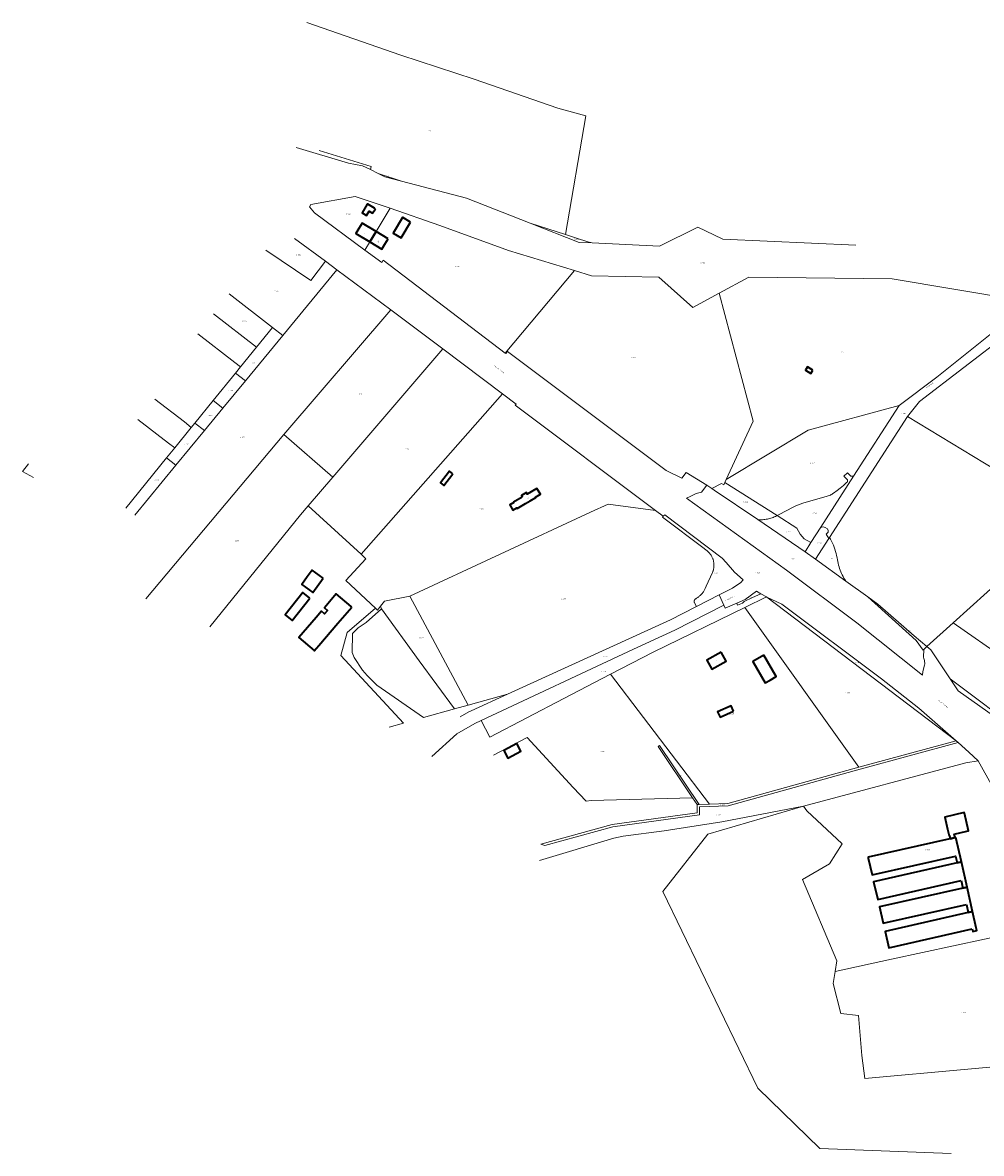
# Model space of a CAD drawing. Header units: metres. Extents: x 180383 to 183221, y 416441 to 418296.
# Tile 1 of 17: x 180383 to 181182, y 417354 to 418296. Entities that reach past the tile are written whole.
import ezdxf
from ezdxf.enums import TextEntityAlignment as Align
from ezdxf.lldxf.tags import DXFTag

# ---------------------------------------------------------------- set-up
doc = ezdxf.new("R2010")
doc.units = ezdxf.units.M
for name, color, linetype, lineweight in [('B-WE-KG-GRENS_PERCEEL-G', 150, 'KG-PERCEEL-SO', 18), ('B-WE-KG-GRENS_PERCEEL-S', 150, 'Continuous', 25), ('B-WE-OG-BEBOUWING-G', 7, 'Continuous', 35), ('B-WE-OG-BEBOUWING_HUISNUMMER-T18', 10, 'Continuous', 18), ('B-WE-OG-BEBOUWING_STRAATNAAM-T18', 10, 'Continuous', 18)]:
    doc.layers.add(name, color=color, linetype=linetype, lineweight=lineweight)
doc.styles.add('NLCS-ISO', font='NLCS-ISO.ttf')
doc.styles.add('NLCS-ISO-M500-T18', font='NLCS-ISO.ttf', dxfattribs={"height": 0.9})
tags = doc.linetypes.add('KG-PERCEEL-SO', pattern='A,5.5,-2,["P",Standard,S=1.8,R=0,X=-0.5,Y=-0.9],-2,5.5,-2,[5,NLCS.SHX,S=0.75,R=0,X=0,Y=0],-2', length=19).pattern_tags.tags
tags[6] = DXFTag(74, 10)

# ---------------------------------------------------------------- blocks, each defined once
blk = doc.blocks.new('SKG-PERCEELNUMMER-SO')
at = {"style": 'NLCS-ISO', "oblique": 10, "flags": 1}
for tag, p in [('GEMEENTECODE', (0, 2.6)), ('PERCEELGROOTTE', (0, -2.4))]:
    blk.add_attdef(tag, text='', height=1.8, dxfattribs=at).set_placement(p, align=Align.MIDDLE_CENTER)
at = {"style": 'NLCS-ISO', "oblique": 10}
blk.add_attdef('SECTIE', text='', height=1.8, dxfattribs=at).set_placement((-0.5, 0), align=Align.MIDDLE_RIGHT)
blk.add_attdef('PERCEELNUMMER', text='', height=1.8, dxfattribs=at).set_placement((0.5, 0), align=Align.MIDDLE_LEFT)

msp = doc.modelspace()

# ---------------------------------------------------------------- linework, layer by layer
at = {"layer": 'B-WE-KG-GRENS_PERCEEL-G', "flags": 128}
for points in [[(180619.576, 418296.391), (180697.938, 418269.375), (180759.109, 418249.125), (180828.922, 418225.188), (180852.151, 418218.642)], [(180852.151, 418218.642), (180835.207, 418119.72)], [(180672.739, 418173.844), (180666.093, 418177.156), (180654.515, 418179.125), (180610.703, 418192.343)], [(180673.22, 418176.607), (180629.977, 418189.757)], [(180672.739, 418173.844), (180673.22, 418176.607)], [(180679.164, 418170.642), (180672.739, 418173.844)], [(180698.678, 418164.274), (180684.593, 418167.937), (180679.164, 418170.642)], [(180698.678, 418164.274), (180679.164, 418170.642)], [(180805.89, 418129.287), (180752.843, 418150.187), (180698.678, 418164.274)], [(180659.939, 418151.604), (180623.075, 418144.861), (180621.862, 418142.827), (180626.01, 418137.789)], [(180659.939, 418151.604), (180689.022, 418141.786)], [(180668.112, 418106.708), (180626.01, 418137.789)], [(180668.112, 418106.708), (180677.348, 418122.202), (180689.022, 418141.786)], [(180689.022, 418141.786), (180730.456, 418127.198), (180787.793, 418106.347), (180842.871, 418089.721)], [(180857.519, 418112.72), (180846.593, 418113.25), (180805.89, 418129.287)], [(180835.207, 418119.72), (180805.89, 418129.287)], [(180844.518, 418116.681), (180835.207, 418119.72)], [(180952.014, 418122.844), (180945.687, 418125.906), (180913.562, 418110), (180857.519, 418112.72)], [(181077.401, 418110.983), (180966.484, 418115.843), (180952.014, 418122.844)], [(180635.18, 418097.552), (180609.36, 418116.543)], [(180853.909, 418113.761), (180844.518, 418116.681)], [(180857.519, 418112.72), (180853.909, 418113.761)], [(180635.18, 418097.552), (180623.013, 418081.591), (180585.613, 418106.677)], [(180784.937, 418021.01), (180683.417, 418098.335), (180682.116, 418096.369), (180668.112, 418106.708)], [(180644.764, 418090.4), (180599.618, 418035.648)], [(180644.764, 418090.4), (180635.18, 418097.552)], [(180689.588, 418056.945), (180644.764, 418090.4)], [(180842.871, 418089.721), (180784.937, 418021.01)], [(180842.871, 418089.721), (180856.944, 418085.473), (180913.056, 418084.166), (180941.343, 418058.909), (180963.326, 418070.816)], [(180963.326, 418070.816), (180988.07, 418084.218)], [(180988.07, 418084.218), (181107.726, 418082.878), (181210.336, 418065.67), (181191.355, 418040.026), (181192.228, 418038.745)], [(180591.051, 418042.286), (180554.881, 418070.31)], [(180963.326, 418070.816), (180991.667, 417964.122), (180969.223, 417915.489)], [(181120.367, 417967.991), (181130.536, 417980.575), (181241.286, 418065.598)], [(180541.943, 418053.769), (180577.803, 418025.985)], [(180689.588, 418056.945), (180600.451, 417953.051)], [(180733.024, 418024.527), (180689.588, 418056.945)], [(180577.803, 418025.985), (180591.051, 418042.286)], [(180599.618, 418035.648), (180591.051, 418042.286)], [(180528.822, 418036.99), (180559.512, 418013.211)], [(180568.44, 417997.819), (180599.618, 418035.648)], [(181113.478, 417977.327), (181144.815, 418000.766), (181192.228, 418038.745)], [(180564.366, 418009.45), (180577.803, 418025.985)], [(180641.243, 417917.515), (180733.024, 418024.527)], [(180782.786, 417986.954), (180733.024, 418024.527)], [(180952.996, 417910.744), (180935.793, 417921.425), (180932.336, 417916.721), (180919.204, 417923.04), (180786.836, 418022.319), (180785.531, 418020.558), (180784.937, 418021.01)], [(180541.607, 417981.445), (180560.139, 418004.249)], [(180559.512, 418013.211), (180564.366, 418009.45)], [(180560.139, 418004.249), (180564.366, 418009.45)], [(180568.44, 417997.819), (180560.139, 418004.249)], [(180549.741, 417975.132), (180568.44, 417997.819)], [(180782.786, 417986.954), (180664.954, 417853.326)], [(180910.317, 417889.856), (180793.378, 417977.604), (180794.099, 417978.413), (180782.786, 417986.954)], [(180492.905, 417982.628), (180517.564, 417963.523)], [(180526.186, 417962.47), (180541.607, 417981.445)], [(180549.741, 417975.132), (180541.607, 417981.445)], [(180969.223, 417915.489), (181037.52, 417956.664), (181113.478, 417977.327)], [(181113.478, 417977.327), (181075.435, 417918.275)], [(180534.272, 417956.364), (180549.741, 417975.132)], [(181055.465, 417867.37), (181120.367, 417967.991)], [(181193.891, 417923.517), (181120.367, 417967.991)], [(180478.711, 417965.695), (180504.412, 417945.972)], [(180509.565, 417942.018), (180523.38, 417959.017)], [(180517.564, 417963.523), (180523.38, 417959.017)], [(180523.38, 417959.017), (180526.186, 417962.47)], [(180526.186, 417962.47), (180534.272, 417956.364)], [(180600.451, 417953.051), (180485.32, 417816.251)], [(180510.535, 417927.564), (180534.272, 417956.364)], [(180600.451, 417953.051), (180641.243, 417917.515)], [(180502.732, 417933.61), (180509.565, 417942.018)], [(180504.412, 417945.972), (180509.565, 417942.018)], [(180382.731, 417922.153), (180387.585, 417928.578)], [(180468.666, 417891.692), (180502.732, 417933.61)], [(180510.535, 417927.564), (180502.732, 417933.61)], [(180382.731, 417922.153), (180391.894, 417917.352)], [(180476.174, 417885.874), (180510.535, 417927.564)], [(181075.435, 417918.275), (181073.107, 417918.267), (181070.264, 417921.092), (181067.445, 417918.254), (181070.288, 417915.429), (181070.288, 417913.663), (181069.607, 417913.024), (181067.03, 417910.708), (181064.377, 417908.48), (181061.651, 417906.342), (181058.854, 417904.297), (181058.2, 417903.851), (181057.532, 417903.428), (181056.851, 417903.026), (181056.156, 417902.647), (181055.29, 417902.279), (181054.413, 417901.935), (181053.527, 417901.618), (181052.631, 417901.326), (181034.059, 417896.095), (181032.214, 417895.488), (181030.391, 417894.817), (181028.592, 417894.083), (181026.821, 417893.286), (181025.078, 417892.427), (181013.319, 417886.377), (181011.68, 417885.534)], [(180620.841, 417893.727), (180641.243, 417917.515)], [(180948.658, 417904.911), (180952.996, 417910.744)], [(180957.37, 417908.029), (180952.996, 417910.744)], [(180968.104, 417913.064), (180967.246, 417911.206), (180965.283, 417912.165), (180957.37, 417908.029)], [(180969.223, 417915.489), (180968.104, 417913.064)], [(180968.104, 417913.064), (181011.68, 417885.534)], [(181075.435, 417918.275), (181048.189, 417875.983)], [(180936.246, 417900.13), (180939.253, 417901.361)], [(180939.253, 417901.361), (180944.293, 417903.978)], [(180944.293, 417903.978), (180945.357, 417904.327), (180946.442, 417904.6), (180947.545, 417904.795), (180948.658, 417904.911)], [(180995.554, 417882.157), (180959.293, 417906.835), (180957.37, 417908.029)], [(180620.841, 417893.727), (180614.451, 417886.272), (180538.681, 417792.892)], [(180664.954, 417853.326), (180620.841, 417893.727)], [(180705.413, 417818.262), (180856.24, 417888.281), (180870.75, 417895.009), (180910.317, 417889.856)], [(181019.446, 417840.079), (180936.246, 417900.13)], [(180916.716, 417885.055), (180910.317, 417889.856)], [(180916.716, 417885.055), (180916.113, 417884.257), (180950.921, 417857.956), (180952.57, 417856.713), (180953.003, 417856.396), (180953.426, 417856.064), (180953.836, 417855.718), (180954.234, 417855.357), (180954.619, 417854.983), (180954.991, 417854.595), (180955.349, 417854.195), (180955.693, 417853.783), (180956.023, 417853.359), (180956.337, 417852.923), (180956.636, 417852.477), (180956.92, 417852.021), (180957.187, 417851.555), (180957.438, 417851.081), (180957.672, 417850.597), (180957.889, 417850.106), (180958.089, 417849.608), (180958.272, 417849.102), (180958.436, 417848.591), (180958.583, 417848.075), (180958.712, 417847.553), (180958.822, 417847.028), (180958.914, 417846.499), (180958.988, 417845.967), (180959.043, 417845.432), (180959.079, 417844.897), (180959.096, 417844.36), (180959.095, 417843.823), (180959.075, 417843.286), (180959.037, 417842.75), (180958.979, 417842.216), (180958.904, 417841.685), (180958.809, 417841.156), (180958.697, 417840.631), (180958.566, 417840.11), (180958.417, 417839.594), (180958.25, 417839.084), (180958.065, 417838.579), (180957.863, 417838.082), (180952.663, 417826.578), (180951.863, 417824.809), (180951.573, 417824.218), (180951.263, 417823.637), (180950.933, 417823.067), (180950.584, 417822.509), (180950.216, 417821.962)], [(180963.412, 417819.35), (180974.613, 417824.929), (180981.386, 417829.721), (180983.43, 417831.962), (180976.235, 417838.263), (180969.12, 417846.454), (180965.883, 417849.994), (180918.12, 417886.126), (180916.716, 417885.055)], [(181011.68, 417885.534), (181011.177, 417885.275), (181010.272, 417884.829), (181009.352, 417884.415), (181008.419, 417884.033), (181007.473, 417883.684), (181006.515, 417883.368), (181005.546, 417883.085), (181004.569, 417882.836), (181003.583, 417882.622), (181002.591, 417882.442), (181001.593, 417882.296), (181000.591, 417882.185), (180999.585, 417882.11), (180998.577, 417882.069), (180997.568, 417882.063), (180996.56, 417882.092), (180995.554, 417882.157)], [(181035.089, 417855.25), (180995.554, 417882.157)], [(181011.68, 417885.534), (181028.081, 417875.172), (181030.888, 417870.164), (181034.326, 417866.123), (181039.938, 417863.176)], [(181048.189, 417875.983), (181039.938, 417863.176)], [(181054.851, 417866.419), (181052.601, 417870.129), (181054.19, 417871.754), (181054.409, 417873.093), (181053.826, 417874.39), (181051.909, 417875.693), (181050.197, 417876.275), (181048.535, 417875.864), (181048.272, 417875.696), (181048.189, 417875.983)], [(181039.938, 417863.176), (181035.089, 417855.25)], [(181043.674, 417849.091), (181054.851, 417866.419)], [(181054.851, 417866.419), (181055.465, 417867.37)], [(181068.981, 417830.937), (181068.178, 417832.176), (181067.417, 417833.441), (181066.698, 417834.731), (181066.023, 417836.044), (181065.392, 417837.38), (181064.806, 417838.735), (181064.266, 417840.109), (181063.771, 417841.501), (181063.324, 417842.908), (181062.923, 417844.329), (181062.57, 417845.763), (181062.266, 417847.208), (181062.009, 417848.662), (181061.696, 417850.446), (181061.324, 417852.219), (181060.895, 417853.979), (181060.409, 417855.724), (181059.867, 417857.452), (181059.269, 417859.162), (181058.616, 417860.851), (181057.908, 417862.519), (181057.146, 417864.162), (181056.331, 417865.78), (181055.465, 417867.37)], [(180676.958, 417808.392), (180652.183, 417831.495), (180668.736, 417849.517), (180664.954, 417853.326)], [(181043.674, 417849.091), (181035.089, 417855.25)], [(181068.981, 417830.937), (181043.674, 417849.091)], [(181078.076, 417796.182), (181019.446, 417840.079)], [(181158.357, 417796.004), (181201.047, 417834.459)], [(181087.388, 417817.732), (181068.981, 417830.937)], [(180705.413, 417818.262), (180684.3, 417814.1), (180681.141, 417810.041)], [(180705.413, 417818.262), (180754.169, 417727.541)], [(180950.216, 417821.962), (180949.83, 417821.429), (180949.426, 417820.909), (180949.005, 417820.403), (180948.567, 417819.911), (180948.112, 417819.434), (180947.641, 417818.974), (180947.156, 417818.529), (180946.655, 417818.101), (180946.14, 417817.69), (180945.612, 417817.298), (180945.07, 417816.923), (180944.516, 417816.566), (180943.951, 417816.229), (180943.792, 417816.13), (180943.64, 417816.021), (180943.496, 417815.901), (180943.361, 417815.772), (180943.235, 417815.634), (180943.119, 417815.487), (180943.013, 417815.332), (180942.919, 417815.171), (180942.836, 417815.003), (180942.764, 417814.83), (180942.705, 417814.653), (180942.658, 417814.472), (180942.624, 417814.288), (180942.602, 417814.102), (180942.594, 417813.915), (180942.599, 417813.728), (180942.616, 417813.542), (180942.646, 417813.357), (180942.689, 417813.175), (180942.745, 417812.997), (180942.813, 417812.822), (180944.431, 417809.645)], [(180944.431, 417809.645), (180963.412, 417819.35)], [(180963.412, 417819.35), (180967.272, 417810.944)], [(180978.059, 417812.569), (180985.196, 417815.647), (180994.671, 417822.573), (180998.233, 417820.439)], [(180978.059, 417812.569), (180978.745, 417810.987), (180982.909, 417812.565), (180984.193, 417813.9), (180991.213, 417817.17), (180998.233, 417820.439)], [(180984.774, 417808.955), (181002.766, 417817.724)], [(180998.233, 417820.439), (181002.766, 417817.724)], [(181002.766, 417817.724), (181003.143, 417817.498)], [(181160.873, 417697.738), (181003.143, 417817.498)], [(181003.143, 417817.498), (181015.72, 417811.697), (181098.866, 417749.459), (181129.752, 417724.959), (181160.873, 417697.738)], [(181087.388, 417817.732), (181127.754, 417781.345), (181133.384, 417773.395), (181134.009, 417773.98)], [(181136.466, 417776.431), (181125.963, 417785.299), (181095.736, 417811.743), (181087.388, 417817.732)], [(180676.958, 417808.392), (180653.213, 417788.167), (180648.123, 417768.839), (180700.19, 417712.437), (180688.297, 417709.109)], [(180681.825, 417807.682), (180669.186, 417796.516), (180662.423, 417791.975), (180657.709, 417787.351), (180657.534, 417771.471), (180659.027, 417767.2), (180666.076, 417756.763), (180669.962, 417752.185), (180675.34, 417746.875), (180677.991, 417744.151), (180716.995, 417717.139), (180742.779, 417724.354)], [(180681.141, 417810.041), (180678.639, 417806.825), (180676.958, 417808.392)], [(180681.141, 417810.041), (180682.01, 417807.846)], [(180682.01, 417807.846), (180681.825, 417807.682)], [(180681.825, 417807.682), (180713.39, 417764.531)], [(180787.007, 417736.73), (180922.857, 417798.63), (180944.052, 417809.451), (180944.431, 417809.645)], [(180967.272, 417810.944), (180926.374, 417790.138), (180892.003, 417774.142)], [(180908.269, 417771.67), (180984.774, 417808.955)], [(180967.272, 417810.944), (180968.432, 417808.418), (180978.059, 417812.569)], [(181079.911, 417675.879), (180984.774, 417808.955)], [(181158.357, 417796.004), (181201.65, 417765.999), (181230.498, 417814.282)], [(181133.029, 417752.41), (181078.076, 417796.182)], [(181136.466, 417776.431), (181158.357, 417796.004)], [(180765.072, 417714.603), (180892.003, 417774.142)], [(180872.956, 417753.252), (180908.269, 417771.67)], [(181134.009, 417773.98), (181133.815, 417767.418)], [(181134.009, 417773.98), (181136.549, 417776.361)], [(181136.549, 417776.361), (181136.466, 417776.431)], [(181155.955, 417749.494), (181139.922, 417773.513), (181136.549, 417776.361)], [(180713.39, 417764.531), (180742.779, 417724.354)], [(181134.643, 417760.878), (181133.122, 417755.45)], [(181133.815, 417767.418), (181134.139, 417766.523), (181134.397, 417765.606), (181134.586, 417764.673), (181134.705, 417763.728), (181134.755, 417762.778), (181134.734, 417761.826), (181134.643, 417760.878)], [(180772.124, 417700.779), (180834.034, 417732.953), (180872.956, 417753.252)], [(180872.956, 417753.252), (180955.253, 417644.994)], [(181133.122, 417755.45), (181133.029, 417752.41)], [(181155.955, 417749.494), (181217.279, 417703.224), (181225.018, 417697.48)], [(181225.018, 417697.48), (181212.196, 417704.344), (181162.572, 417739.581), (181155.955, 417749.494)], [(180787.007, 417736.73), (180754.169, 417727.541)], [(180756.662, 417722.903), (180787.007, 417736.73)], [(180742.779, 417724.354), (180754.169, 417727.541)], [(180747.497, 417717.903), (180754.637, 417721.966), (180756.662, 417722.903)], [(180723.955, 417684.599), (180744.815, 417703.644), (180759.707, 417712.118), (180765.072, 417714.603)], [(180772.124, 417700.779), (180765.072, 417714.603)], [(180841.732, 417658.99), (180803.445, 417700.557), (180775.266, 417685.816)], [(180941.277, 417650.184), (180912.483, 417693.035), (180913.765, 417693.907), (180946.833, 417644.689)], [(181160.873, 417697.738), (181079.911, 417675.879)], [(181081.055, 417674.28), (181162.544, 417696.276)], [(181160.873, 417697.738), (181162.544, 417696.276)], [(181162.544, 417696.276), (181171.567, 417688.384), (181179.371, 417681.039)], [(180814.849, 417611.661), (180817.961, 417610.548), (180874.652, 417626.193), (180946.98, 417636.122), (180946.928, 417642.791), (180970.85, 417643.657), (181081.055, 417674.28)], [(180955.253, 417644.994), (180970.557, 417645.548), (181079.911, 417675.879)], [(181033.611, 417643.332), (181169.168, 417679.373), (181179.371, 417681.039)], [(181179.371, 417681.039), (181191.465, 417659.068), (181199.297, 417645.159), (181200.067, 417643.639)], [(180941.277, 417650.184), (180856.792, 417648.079), (180852.436, 417647.369), (180841.732, 417658.99)], [(180945.014, 417644.623), (180941.277, 417650.184)], [(180813.644, 417598.059), (180875.739, 417616.535), (180883.348, 417618.229), (180917.643, 417622.743), (180965.602, 417630.248), (181033.611, 417643.332)], [(180814.849, 417611.661), (180874.268, 417628.058), (180945.067, 417637.777), (180945.014, 417644.623)], [(181156.915, 417353.943), (181047.37, 417358.066), (180995.706, 417408.234), (180916.556, 417572.117), (180954.053, 417619.904), (181033.611, 417643.332)], [(180945.014, 417644.623), (180946.833, 417644.689)], [(180946.833, 417644.689), (180955.253, 417644.994)], [(181033.611, 417643.332), (181036.477, 417639.365), (181065.919, 417612.07), (181055.467, 417595.283), (181032.944, 417582.25), (181061.524, 417514.559), (181060.013, 417505.594)], [(181246.737, 417545.905), (181246.675, 417545.892), (181223.234, 417540.822), (181210.578, 417538.078), (181107.036, 417515.739)], [(181107.036, 417515.739), (181060.013, 417505.594)], [(181060.013, 417505.594), (181058.331, 417495.611), (181064.88, 417470.472), (181079.479, 417468.935), (181082.261, 417435.46), (181084.876, 417416.409), (181256.639, 417431.96)]]:
    msp.add_lwpolyline(points, dxfattribs=at)
at = {"layer": 'B-WE-OG-BEBOUWING-G', "flags": 128}
for points in [[(180676.784, 418141.281), (180676.041, 418141.717), (180670.435, 418145.005), (180670.106, 418145.198), (180665.746, 418137.764), (180669.516, 418135.553), (180671.641, 418139.176), (180674.55, 418137.47)], [(180677.348, 418122.202), (180665.766, 418129.158), (180663.152, 418124.812), (180660.57, 418120.52), (180672.187, 418113.544)], [(180706.11, 418130.04), (180706.099, 418130.046), (180699.576, 418133.899), (180699.325, 418134.047), (180691.614, 418120.995), (180698.399, 418116.988)], [(180687.412, 418116.158), (180677.348, 418122.202), (180672.187, 418113.544), (180682.23, 418107.512), (180684.802, 418111.802)], [(181041.574, 418006.773), (181037.151, 418009.403), (181035.509, 418006.642), (181039.932, 418004.012)], [(180741.366, 417920.245), (180738.586, 417922.44), (180731.049, 417912.896), (180733.829, 417910.701)], [(180799.236, 417900.97), (180791.925, 417896.674), (180792.113, 417896.354), (180788.858, 417894.412), (180791.44, 417890.084), (180794.666, 417892.01), (180795.001, 417891.439), (180801.848, 417895.462), (180805.962, 417897.879), (180810.5, 417900.546), (180810.291, 417900.902), (180814.353, 417903.289), (180811.486, 417908.168), (180803.445, 417903.443), (180802.734, 417904.666), (180798.538, 417902.227)], [(180633.347, 417833.237), (180624.146, 417839.97), (180620.076, 417834.409), (180615.506, 417828.164), (180624.707, 417821.431)], [(180622.153, 417816.729), (180616.307, 417821.389), (180601.501, 417802.814), (180607.347, 417798.154)], [(180657.05, 417809.255), (180656.606, 417809.635), (180644.21, 417820.256), (180634.323, 417808.717), (180636.975, 417806.445), (180634.529, 417803.59), (180631.877, 417805.862), (180627.4, 417800.636), (180613.07, 417783.911), (180625.857, 417772.955), (180625.91, 417772.91), (180629.546, 417777.154), (180645.513, 417795.79)], [(180964.99, 417771.63), (180953, 417764.95), (180957.176, 417757.433), (180969.162, 417764.092)], [(181000.576, 417769.058), (180991.561, 417763.847), (181001.8, 417746.133), (181005.792, 417748.441), (181010.815, 417751.344)], [(180975.313, 417722.401), (180973.312, 417726.868), (180962.126, 417721.856), (180964.127, 417717.389)], [(180794.616, 417695.531), (180783.762, 417689.617), (180787.16, 417683.384), (180798.012, 417689.298)], [(181167.876, 417637.501), (181167.769, 417637.958), (181151.559, 417634.172), (181153.888, 417624.199), (181155.169, 417618.715), (181155.341, 417618.755), (181155.935, 417616.209), (181160.095, 417617.154), (181159.426, 417620.019), (181169.781, 417622.438), (181171.311, 417622.795)], [(181160.718, 417617.295), (181160.095, 417617.154), (181155.935, 417616.209), (181155.701, 417616.156), (181087.591, 417600.696), (181087.738, 417600.047), (181090.928, 417585.995), (181160.428, 417601.771), (181161.708, 417596.129), (181165.335, 417596.952)], [(181165.078, 417581.26), (181166.469, 417575.126), (181170.102, 417575.951), (181170.1, 417575.958), (181165.335, 417596.952), (181161.708, 417596.129), (181092.208, 417580.354), (181095.583, 417565.486)], [(181169.566, 417561.464), (181171.114, 417554.637), (181174.714, 417555.447), (181170.102, 417575.951), (181166.469, 417575.126), (181096.976, 417559.352), (181100.1, 417545.715)], [(181174.435, 417541.044), (181174.982, 417538.835), (181178.313, 417539.661), (181177.782, 417541.804), (181174.714, 417555.447), (181171.114, 417554.637), (181101.666, 417538.882), (181104.792, 417525.236)]]:
    msp.add_lwpolyline(points, close=True, dxfattribs=at)

# ---------------------------------------------------------------- block references
at = {"layer": 'B-WE-KG-GRENS_PERCEEL-S', "xscale": 0.5, "yscale": 0.5, "zscale": 0.5}
for p, values in [((180720.301, 418206.191), {'PERCEELNUMMER': '1756', 'SECTIE': 'C'}), ((180685.046, 418168.335), {'PERCEELNUMMER': '1644', 'SECTIE': 'C'}), ((180653.135, 418136.855), {'PERCEELNUMMER': '1292', 'SECTIE': 'C'}), ((180843.071, 418115.785), {'PERCEELNUMMER': '1643', 'SECTIE': 'C'}), ((180611.78, 418102.718), {'PERCEELNUMMER': '1232', 'SECTIE': 'C'}), ((180744.018, 418093.217), {'PERCEELNUMMER': '1293', 'SECTIE': 'C'}), ((180948.819, 418096.043), {'PERCEELNUMMER': '1198', 'SECTIE': 'C'}), ((180593.063, 418072.559), {'PERCEELNUMMER': '1388', 'SECTIE': 'C'}), ((180566.475, 418047.569), {'PERCEELNUMMER': '1813', 'SECTIE': 'C'}), ((180891.369, 418017.19), {'PERCEELNUMMER': '590', 'SECTIE': 'C'}), ((181065.897, 418022.029), {'PERCEELNUMMER': '477', 'SECTIE': 'C'}), ((180573.569, 418012.878), {'PERCEELNUMMER': '1804', 'SECTIE': 'C'}), ((180555.012, 417989.698), {'PERCEELNUMMER': '2092', 'SECTIE': 'C'}), ((180664.056, 417986.619), {'PERCEELNUMMER': '581', 'SECTIE': 'C'}), ((180537.969, 417968.882), {'PERCEELNUMMER': '2155', 'SECTIE': 'C'}), ((181116.31, 417970.574), {'PERCEELNUMMER': '2148', 'SECTIE': 'C'}), ((180565.14, 417950.969), {'PERCEELNUMMER': '1391', 'SECTIE': 'C'}), ((180518.484, 417945.062), {'PERCEELNUMMER': '2154', 'SECTIE': 'C'}), ((180702.281, 417941.188), {'PERCEELNUMMER': '1187', 'SECTIE': 'C'}), ((181040.291, 417929.102), {'PERCEELNUMMER': '2145', 'SECTIE': 'C'}), ((180493.561, 417915.443), {'PERCEELNUMMER': '1802', 'SECTIE': 'C'}), ((180764.45, 417891.048), {'PERCEELNUMMER': '1188', 'SECTIE': 'C'}), ((180984.278, 417896.568), {'PERCEELNUMMER': '2143', 'SECTIE': 'C'}), ((181041.744, 417887.504), {'PERCEELNUMMER': '2146', 'SECTIE': 'C'}), ((181020.006, 417872.009), {'PERCEELNUMMER': '2144', 'SECTIE': 'C'}), ((180560.621, 417864.605), {'PERCEELNUMMER': '278', 'SECTIE': 'C'}), ((181045.834, 417862.74), {'PERCEELNUMMER': '2147', 'SECTIE': 'C'}), ((181023.474, 417849.525), {'PERCEELNUMMER': '1618', 'SECTIE': 'C'}), ((181055.652, 417849.831), {'PERCEELNUMMER': '2101', 'SECTIE': 'C'}), ((180958.995, 417837.551), {'PERCEELNUMMER': '2098', 'SECTIE': 'C'}), ((180994.65, 417837.853), {'PERCEELNUMMER': '1619', 'SECTIE': 'C'}), ((180832.614, 417816.281), {'PERCEELNUMMER': '2097', 'SECTIE': 'C'}), ((180988.904, 417817.195), {'PERCEELNUMMER': '2150', 'SECTIE': 'C'}), ((181119.895, 417789.075), {'PERCEELNUMMER': '1079', 'SECTIE': 'C'}), ((180714.07, 417783.544), {'PERCEELNUMMER': '1630', 'SECTIE': 'C'}), ((180867.394, 417768.027), {'PERCEELNUMMER': '1353', 'SECTIE': 'C'}), ((181077.514, 417762.999), {'PERCEELNUMMER': '2106', 'SECTIE': 'C'}), ((180866.094, 417755.656), {'PERCEELNUMMER': '2149', 'SECTIE': 'C'}), ((181069.619, 417737.769), {'PERCEELNUMMER': '2105', 'SECTIE': 'C'}), ((180972.956, 417720.41), {'PERCEELNUMMER': '1200', 'SECTIE': 'C'}), ((180864.872, 417688.951), {'PERCEELNUMMER': '1660', 'SECTIE': 'C'}), ((180929.555, 417668.775), {'PERCEELNUMMER': '369', 'SECTIE': 'C'}), ((180961.96, 417636.103), {'PERCEELNUMMER': '1060', 'SECTIE': 'C'}), ((180965.205, 417644.335), {'PERCEELNUMMER': '1217', 'SECTIE': 'C'}), ((181136.185, 417607.052), {'PERCEELNUMMER': '1695', 'SECTIE': 'C'}), ((181166.103, 417471.356), {'PERCEELNUMMER': '1696', 'SECTIE': 'C'})]:
    msp.add_blockref('SKG-PERCEELNUMMER-SO', p, dxfattribs=at).add_auto_attribs(values)

# ---------------------------------------------------------------- texts
at = {"layer": 'B-WE-OG-BEBOUWING_HUISNUMMER-T18', "style": 'NLCS-ISO-M500-T18'}
for s, rotation, p in [('2', 329, (180668.103, 418120.719)), ('2a', 329, (180679.371, 418113.952)), ('3', 29.1, (180960.602, 417764.549))]:
    msp.add_text(s, height=0.9, rotation=rotation, dxfattribs=at).set_placement(p, align=Align.MIDDLE)
for s, p in [('1', (181038.542, 418006.708)), ('3', (180804, 417900))]:
    msp.add_text(s, height=0.9, dxfattribs=at).set_placement(p, align=Align.MIDDLE)
at = {"layer": 'B-WE-OG-BEBOUWING_STRAATNAAM-T18', "style": 'NLCS-ISO-M500-T18'}
for s, rotation, p in [('Vegetasscheweg', 322.9, (180779.804, 418007.512)), ('Driesenweg', 37.1, (181138.921, 417994.079)), ('Cuykschesteeg', 25.2, (180972.315, 417816.423)), ('Vegetasscheweg', 323, (181150.037, 417728.549))]:
    msp.add_text(s, height=0.9, rotation=rotation, dxfattribs=at).set_placement(p, align=Align.MIDDLE)

doc.saveas('drawing.dxf')
